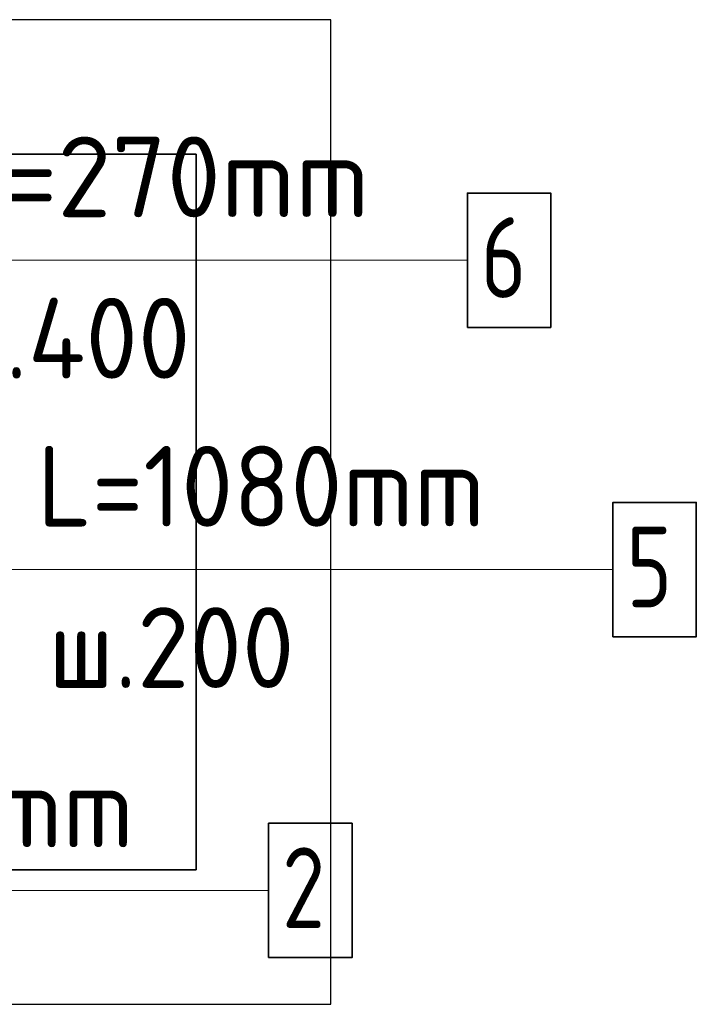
# Model space of a CAD drawing. Header units: millimetres. Extents: x 9402 to 69898, y -2829 to 22870.
# Tile 47 of 69: x 42610 to 43113, y 18587 to 19319. Entities that reach past the tile are written whole.
import ezdxf

# ---------------------------------------------------------------- set-up
doc = ezdxf.new("R2010")
doc.units = ezdxf.units.MM
for name, color, linetype, lineweight in [('Standard', 7, 'Continuous', 25), ('Арм.стержн. Арматура края', 96, 'Continuous', 35), ('Арм.стержн. вертикальными 1', 22, 'Continuous', 35)]:
    doc.layers.add(name, color=color, linetype=linetype, lineweight=lineweight)
doc.layers.add('Арм.стержн.Стяжки', color=7, linetype='Continuous', lineweight=35, true_color=0x501e0f)
doc.styles.add('ISOCPEUR', font='ISOCPEUR')

msp = doc.modelspace()

# ---------------------------------------------------------------- linework, layer by layer
at = {"color": 52, "linetype": 'Continuous', "lineweight": -3, "transparency": 33554687}
for p, q in [((42741.09, 19219.41), (41985.2, 19219.41)), ((41985.2, 19219.41), (42741.09, 19219.41)), ((42741.09, 18687.03), (42741.09, 19219.41)), ((42741.09, 19219.41), (42741.09, 18687.03)), ((41985.2, 18687.03), (42741.09, 18687.03)), ((42741.09, 18687.03), (41985.2, 18687.03))]:
    msp.add_line(p, q, dxfattribs=at)
at = {"layer": 'Standard', "color": 7, "linetype": 'Continuous', "lineweight": 25, "transparency": 33554687}
msp.add_lwpolyline([(41885.2, 19319.41), (41885.2, 18587.03), (42841.09, 18587.03), (42841.09, 19319.41), (41885.2, 19319.41)], dxfattribs=at)
at = {"layer": 'Арм.стержн. Арматура края', "color": 7, "linetype": 'Continuous', "lineweight": 13, "transparency": 33554687}
for q in [(42571.29, 18910.38), (43050.95, 18910.38)]:
    msp.add_line((42646.95, 18910.38), q, dxfattribs=at)
at = {"layer": 'Арм.стержн. Арматура края', "color": 7, "linetype": 'Continuous', "lineweight": 35, "transparency": 33554687}
msp.add_lwpolyline([(43050.95, 18860.38), (43112.95, 18860.38), (43112.95, 18960.38), (43050.95, 18960.38), (43050.95, 18860.38)], dxfattribs=at)
at = {"layer": 'Арм.стержн. вертикальными 1', "color": 7, "linetype": 'Continuous', "lineweight": 13, "transparency": 33554687}
msp.add_line((42386.94, 18671.74), (42794.94, 18671.74), dxfattribs=at)
at = {"layer": 'Арм.стержн. вертикальными 1', "color": 7, "linetype": 'Continuous', "lineweight": 35, "transparency": 33554687}
msp.add_lwpolyline([(42794.94, 18621.74), (42856.94, 18621.74), (42856.94, 18721.74), (42794.94, 18721.74), (42794.94, 18621.74)], dxfattribs=at)
at = {"layer": 'Арм.стержн.Стяжки', "color": 7, "linetype": 'Continuous', "lineweight": 13, "transparency": 33554687}
msp.add_line((42578.7, 19140.49), (42942.7, 19140.49), dxfattribs=at)
at = {"layer": 'Арм.стержн.Стяжки', "color": 7, "linetype": 'Continuous', "lineweight": 35, "transparency": 33554687}
msp.add_lwpolyline([(42942.7, 19090.49), (43004.7, 19090.49), (43004.7, 19190.49), (42942.7, 19190.49), (42942.7, 19090.49)], dxfattribs=at)

# ---------------------------------------------------------------- texts
at = {"layer": 'Арм.стержн. Арматура края', "color": 7, "linetype": 'Continuous', "lineweight": 25, "transparency": 33554687, "char_height": 60, "attachment_point": 7, "style": 'ISOCPEUR'}
for s, insert, width in [('\\W0.94;ø10 L=1080mm ', (42474.95, 18942.38), 573.9219), ('\\W0.78;5', (43060.95, 18882.38), 65.2814), ('\\W0.95;ш.200 ', (42630.95, 18822.38), 262.3991)]:
    msp.add_mtext(s, dxfattribs=dict(at, insert=insert, width=width))
at = {"layer": 'Арм.стержн. вертикальными 1', "color": 7, "linetype": 'Continuous', "lineweight": 25, "transparency": 33554687, "char_height": 60, "attachment_point": 7, "style": 'ISOCPEUR'}
for s, insert, width in [('\\W0.94;ø10 L=4130mm ', (42212.94, 18703.74), 579.9527), ('\\W0.78;2', (42804.94, 18643.74), 65.2813)]:
    msp.add_mtext(s, dxfattribs=dict(at, insert=insert, width=width))
at = {"layer": 'Арм.стержн.Стяжки', "color": 7, "linetype": 'Continuous', "lineweight": 25, "transparency": 33554687, "char_height": 60, "attachment_point": 7, "style": 'ISOCPEUR'}
for s, insert, width in [('\\W0.98;ø8 L=270mm ', (42426.7, 19172.49), 515.0529), ('\\W0.78;6', (42952.7, 19112.49), 65.2814), ('\\W0.95;ш.400 ', (42549.7, 19052.49), 268.4469)]:
    msp.add_mtext(s, dxfattribs=dict(at, insert=insert, width=width))

doc.saveas('drawing.dxf')
